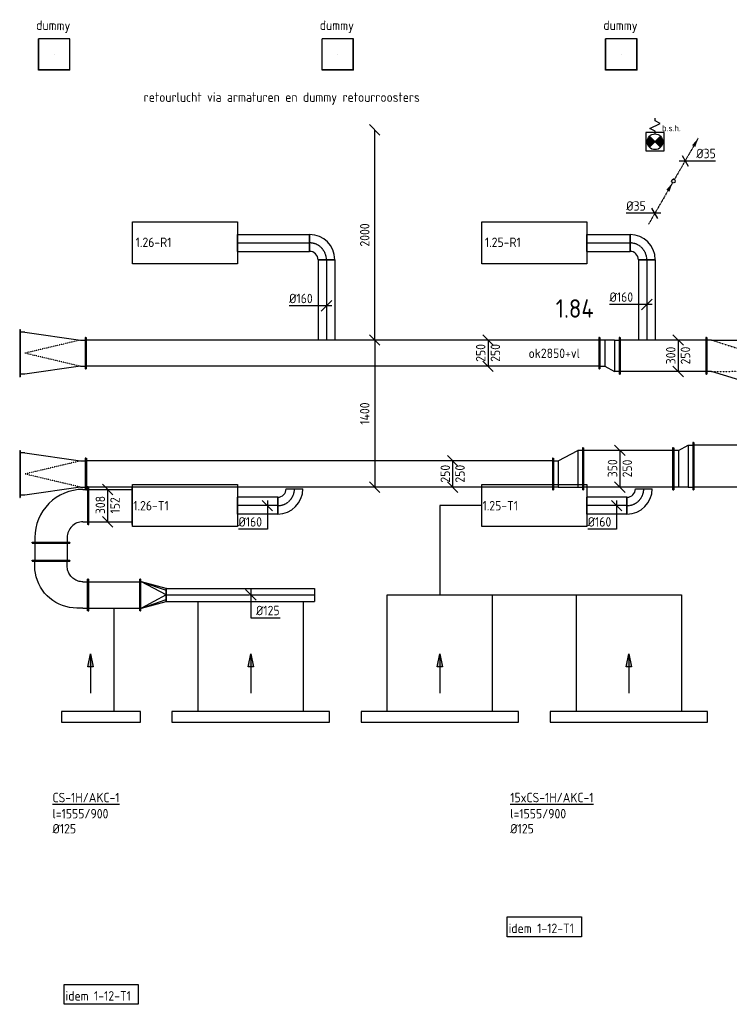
# Model space of a CAD drawing. Header units: millimetres. Extents: x -2733 to 48660, y -299 to 65852.
# Tile 7 of 44: x 12800 to 19556, y 10878 to 20249. Entities that reach past the tile are written whole.
import ezdxf

# ---------------------------------------------------------------- set-up
doc = ezdxf.new("R2010")
doc.units = ezdxf.units.MM
for name, pattern in [('2322109', [10, 5, -2, 1, -2]), ('2322109_a', [10, 5, -2, 1, -2]), ('CENTER2', [28.575, 19.05, -3.175, 3.175, -3.175]), ('SMALL_DASH', [1.5, 0.5, -1])]:
    doc.linetypes.add(name, pattern=pattern)
for name, color, linetype in [('bTuwkundig', 7, 'Continuous'), ('WL531---', 5, '2322109'), ('WL570---_APP', 2, 'Continuous'), ('WL570---_RETOUR_D', 4, 'Continuous'), ('WL570---_RETOUR_HL', 1, 'CENTER2'), ('WL570---_RETOUR_RST', 4, 'Continuous'), ('WL570---_RETOUR_RST_HL', 1, 'CENTER2'), ('WL570---_TOEVOER', 3, 'Continuous'), ('WL570---_TOEVOER_D', 3, 'Continuous'), ('WL570---_TOEVOER_HL', 1, 'CENTER2'), ('WM531---', 1, 'Continuous'), ('WM570---', 1, 'Continuous'), ('WM570---_RETOUR', 1, 'Continuous'), ('WM570---_TOEVOER', 1, 'Continuous'), ('WT570---_RETOUR_RST', 7, 'Continuous')]:
    doc.layers.add(name, color=color, linetype=linetype)
doc.styles.add('STABICAD-018', font='ISOCP.SHX', dxfattribs={"height": 90})
doc.styles.add('STABICAD-035', font='ISOCP.SHX', dxfattribs={"height": 175})
doc.dimstyles.new('STABICAD', dxfattribs={"dimscale": 50, "dimtxt": 90, "dimasz": 2, "dimexe": 0, "dimexo": 0, "dimgap": 1.5, "dimtad": 0, "dimdec": 0, "dimzin": 0, "dimdsep": 46, "dimtxsty": 'STABICAD-018', "dimblk1": 'OBLIQUE', "dimblk2": 'OBLIQUE', "dimsah": 1, "dimcen": -3, "dimadec": 1, "dimazin": 0, "dimtfac": 1, "dimtdec": 0, "dimtofl": 0, "dimtmove": 2, "dimatfit": 3, "dimfxl": 1, "dimtvp": 1.055556, "dimtolj": 1, "dimtzin": 0, "dimarcsym": 0})

# ---------------------------------------------------------------- blocks, each defined once
blk = doc.blocks.new('PI_SYM066')
at = {"color": 0, "linetype": 'Continuous'}
for p, q in [((0, 4), (0, 4.5)), ((1, 3.5), (0, 4)), ((-1, 2.5), (1, 3.5)), ((0, 2), (-1, 2.5)), ((0, 1.5), (0, 2)), ((1.75, 1.75), (-1.75, 1.75)), ((-1.75, 1.75), (-1.75, -1.75)), ((1.06, -1.06), (-1.06, 1.06)), ((-1.06, -1.06), (1.06, 1.06)), ((1.75, -1.75), (1.75, 1.75)), ((-1.75, -1.75), (1.75, -1.75))]:
    blk.add_line(p, q, dxfattribs=at)
at = {"color": 0, "linetype": 'Continuous', "const_width": 1.5}
for points in [[(-0.53, 0.53, 0.414214), (-0.53, -0.53, 1)], [(0.53, 0.53, -0.414214), (0.53, -0.53, -1)]]:
    blk.add_lwpolyline(points, format="xyb", dxfattribs=at)
at = {"color": 0, "linetype": 'Continuous'}
blk.add_circle((0, 0), 1.5, dxfattribs=at)
blk = doc.blocks.new('*U48')
at = {"linetype": '2322109'}
for points in [[(236.2, 409.2), (207.7, 324.7), (177.3, 342.2)], [(-8.8, -15.2), (-37.3, -99.7), (-67.7, -82.2)]]:
    blk.add_hatch(color=2, dxfattribs=at).paths.add_polyline_path(points, flags=0)
at = {"color": 2, "linetype": '2322109_a'}
for p, q in [((236.2, 409.2, 3000), (8.8, 15.2, 3000)), ((-8.8, -15.2, 3000), (-236.2, -409.2, 3000))]:
    blk.add_line(p, q, dxfattribs=at)
at = {"color": 0, "linetype": '2322109'}
blk.add_line((0, 0), (0, 0, 3000), dxfattribs=at)
at = {"color": 2, "linetype": '2322109'}
blk.add_circle((0, 0, 3000), 17.5, dxfattribs=at)
at = {"color": 0, "linetype": '2322109'}
blk.add_arc((0, 0, 3000), 17.5, 60, 240, dxfattribs=at)
at = {"layer": 'WL570---_TOEVOER_D', "color": 2}
for tag, p, style in [('SECTIONCODE', (19024.3, 18862.2, 1499.5), 'STABICAD-035'), ('POSITIONCODE', (19024.3, 18862.2, 1499.5), 'STABICAD-035'), ('CODE', (19024.3, 18812.2), 'STABICAD-018'), ('FLOORCODE', (19074.3, 18712.2), 'STABICAD-018')]:
    blk.add_attdef(tag, p, '', height=1.2, dxfattribs=dict(at, style=style))
blk = doc.blocks.new('*U49')
at = {"color": 0, "linetype": 'Continuous'}
for p, q in [((-57.7, 0), (55.7, 0)), ((-28.9, 50), (28.9, -50)), ((55.7, 0), (289.5, 0))]:
    blk.add_line(p, q, dxfattribs=at)
at = {"color": 0, "linetype": 'Continuous', "style": 'STABICAD-018'}
blk.add_text('%%c35', height=90, dxfattribs=at).set_placement((105.7, 25))
at = {"layer": 'WL570---_TOEVOER_D', "color": 2, "style": 'STABICAD-018'}
blk.add_attdef('CODE', (19135.7, 18905.1), '', height=1.2, dxfattribs=at)
blk = doc.blocks.new('*U50')
at = {"color": 0, "linetype": 'Continuous'}
for p, q in [((-39.1, 0), (-272.9, 0)), ((57.7, 0), (-39.1, 0)), ((28.9, -50), (-28.9, 50))]:
    blk.add_line(p, q, dxfattribs=at)
at = {"color": 0, "linetype": 'Continuous', "style": 'STABICAD-018'}
blk.add_text('%%c35', height=90, dxfattribs=at).set_placement((-272.9, 25))
at = {"layer": 'WL570---_TOEVOER_D', "color": 2, "style": 'STABICAD-018'}
blk.add_attdef('CODE', (18847.6, 18406.1), '', height=1.2, dxfattribs=at)
blk = doc.blocks.new('*U317')
at = {"color": 0, "linetype": 'Continuous'}
for p, q in [((0, 225, -2975), (5, 225, -2975)), ((0, -225, -2975), (0, 225, -2975)), ((5, -225, -2975), (5, 225, -2975)), ((5, 200, -2975), (2490.3, 200, -2975)), ((2495.3, 225, -2975), (2490.3, 225, -2975)), ((2490.3, -225, -2975), (2490.3, 225, -2975)), ((2495.3, -225, -2975), (2495.3, 225, -2975)), ((0, -225, -2975), (5, -225, -2975)), ((5, -200, -2975), (2490.3, -200, -2975)), ((2495.3, -225, -2975), (2490.3, -225, -2975))]:
    blk.add_line(p, q, dxfattribs=at)
at = {"layer": 'WL570---_TOEVOER_D', "color": 2, "style": 'STABICAD-018'}
blk.add_attdef('CODE', (21710.2, 16000, 2975), '', height=1.8, rotation=90, dxfattribs=at)
for tag in ['SECTIONCODE', 'POSITIONCODE']:
    blk.add_attdef(tag, (20618, 15850, 2975), '', height=1.8, dxfattribs=at)
blk = doc.blocks.new('*U316')
at = {"color": 0, "linetype": 'Continuous'}
for p, q in [((-50, 225, -2975), (-45, 225, -2975)), ((-50, -225, -2975), (-50, 225, -2975)), ((-45, -225, -2975), (-45, 225, -2975)), ((0, 200, -2975), (-45, 200, -2975)), ((0, 200, -2975), (93.3, 200, -2975)), ((0, -200, -2975), (0, 200, -2975)), ((93.3, 200, -2975), (138.3, 200, -2975)), ((93.3, -150, -2975), (93.3, 200, -2975)), ((143.3, 225, -2975), (138.3, 225, -2975)), ((138.3, -175, -2975), (138.3, 225, -2975)), ((143.3, -175, -2975), (143.3, 225, -2975)), ((93.3, -150, -2975), (0, -200, -2975)), ((93.3, -150, -2975), (138.3, -150, -2975)), ((143.3, -175, -2975), (138.3, -175, -2975)), ((-50, -225, -2975), (-45, -225, -2975)), ((0, -200, -2975), (-45, -200, -2975))]:
    blk.add_line(p, q, dxfattribs=at)
at = {"layer": 'WL570---_TOEVOER_D', "color": 2, "style": 'STABICAD-018'}
for tag, p in [('CODE', (19164.8, 16100, 2975)), ('SECTIONCODE', (19164.8, 16000, 2975)), ('POSITIONCODE', (19164.8, 16000, 2975))]:
    blk.add_attdef(tag, p, '', height=1.8, dxfattribs=at)
blk = doc.blocks.new('*U315')
at = {"color": 0, "linetype": 'Continuous'}
for p, q in [((0, 200, -2975), (5, 200, -2975)), ((0, -200, -2975), (0, 200, -2975)), ((5, -200, -2975), (5, 200, -2975)), ((857.6, 200, -2975), (852.6, 200, -2975)), ((852.6, -200, -2975), (852.6, 200, -2975)), ((857.6, -200, -2975), (857.6, 200, -2975)), ((5, 175, -2975), (852.6, 175, -2975)), ((5, -175, -2975), (852.6, -175, -2975)), ((0, -200, -2975), (5, -200, -2975)), ((857.6, -200, -2975), (852.6, -200, -2975))]:
    blk.add_line(p, q, dxfattribs=at)
at = {"layer": 'WL570---_TOEVOER_D', "color": 2, "style": 'STABICAD-018'}
for tag in ['CODE', 'SECTIONCODE', 'POSITIONCODE']:
    blk.add_attdef(tag, (19021.5, 15975, 2975), '', height=1.8, dxfattribs=at)
blk = doc.blocks.new('*U237')
at = {"color": 0, "linetype": 'Continuous'}
for p, q in [((0, 80, -3000), (381.9, 80, -3000)), ((0, -80, -3000), (0, 80, -3000)), ((381.9, 80, -3000), (381.9, -80, -3000)), ((0, -80, -3000), (381.9, -80, -3000))]:
    blk.add_line(p, q, dxfattribs=at)
at = {"layer": 'WL570---_TOEVOER_HL', "linetype": 'CENTER2'}
blk.add_line((0, 0, -3000), (381.9, 0, -3000), dxfattribs=at)
at = {"layer": 'WM570---_RETOUR', "color": 2, "style": 'STABICAD-018'}
for tag, p in [('SECTIONCODE', (18334.3, 15774.2, 3000)), ('POSITIONCODE', (18334.3, 15774.2, 3000)), ('CODE', (18581.9, 15624.2, 3000))]:
    blk.add_attdef(tag, p, '', height=1.8, dxfattribs=at)
blk = doc.blocks.new('*U236')
at = {"color": 0, "linetype": 'Continuous'}
for p, q in [((-80, 160, -3000), (80, 160, -3000)), ((-160, -80, -3000), (-160, 80, -3000))]:
    blk.add_line(p, q, dxfattribs=at)
for radius, end in [(80, 0), (240, 360)]:
    blk.add_arc((-160, 160, -3000), radius, 270, end, dxfattribs=at)
at = {"layer": 'WL570---_TOEVOER_HL', "linetype": 'CENTER2'}
blk.add_arc((-160, 160, -3000), 160, 270, 0, dxfattribs=at)
at = {"layer": 'WM570---_RETOUR', "color": 2, "style": 'STABICAD-018'}
for tag in ['CODE', 'SECTIONCODE', 'POSITIONCODE']:
    blk.add_attdef(tag, (18741.9, 15624.2, 3000), '', height=1.8, dxfattribs=at)
blk = doc.blocks.new('*U238')
at = {"color": 0, "linetype": 'Continuous'}
for p, q in [((50, -50, -3000), (-50, 50, -3000)), ((0, 50, -3000), (0, -224.9, -3000)), ((0, -224.9, -3000), (-275.1, -224.9, -3000))]:
    blk.add_line(p, q, dxfattribs=at)
at = {"color": 0, "linetype": 'Continuous', "style": 'STABICAD-018'}
blk.add_text('%%c160', height=90, dxfattribs=at).set_placement((-275.1, -199.9, -3000))
at = {"layer": 'WM570---_RETOUR', "color": 2, "style": 'STABICAD-018'}
blk.add_attdef('CODE', (18483.2, 15624.2, 3000), '', height=1.8, dxfattribs=at)
blk = doc.blocks.new('*U312')
at = {"color": 0, "linetype": 'Continuous'}
for p, q in [((-50, 225, -2975), (50, 125, -2975)), ((0, 175, -2975), (0, -175, -2975)), ((-50, -125, -2975), (50, -225, -2975))]:
    blk.add_line(p, q, dxfattribs=at)
at = {"color": 0, "linetype": 'Continuous', "style": 'STABICAD-018'}
for s, p in [('350', (-25, -81, -2975)), ('250', (115, -82.2, -2975))]:
    blk.add_text(s, height=90, rotation=90, dxfattribs=at).set_placement(p)
at = {"layer": 'WL570---_TOEVOER_D', "color": 2, "style": 'STABICAD-018'}
blk.add_attdef('CODE', (18514.3, 15975, 2975), '', height=1.8, dxfattribs=at)
blk = doc.blocks.new('*U314')
at = {"color": 0, "linetype": 'Continuous'}
for p, q in [((-50, 200, -2975), (-45, 200, -2975)), ((-50, -200, -2975), (-50, 200, -2975)), ((-45, -200, -2975), (-45, 200, -2975)), ((236.6, 200, -2975), (231.6, 200, -2975)), ((231.6, -100, -2975), (231.6, 200, -2975)), ((236.6, -100, -2975), (236.6, 200, -2975)), ((0, 175, -2975), (-45, 175, -2975)), ((186.6, 175, -2975), (0, 175, -2975)), ((0, -175, -2975), (0, 175, -2975)), ((186.6, 175, -2975), (231.6, 175, -2975)), ((186.6, -75, -2975), (186.6, 175, -2975)), ((186.6, -75, -2975), (0, -175, -2975)), ((231.6, -75, -2975), (186.6, -75, -2975)), ((-45, -175, -2975), (0, -175, -2975)), ((236.6, -100, -2975), (231.6, -100, -2975)), ((-50, -200, -2975), (-45, -200, -2975))]:
    blk.add_line(p, q, dxfattribs=at)
at = {"layer": 'WL570---_TOEVOER_D', "color": 2, "style": 'STABICAD-018'}
for tag, p in [('CODE', (18113.9, 16075, 2975)), ('SECTIONCODE', (18113.9, 15975, 2975)), ('POSITIONCODE', (18113.9, 15975, 2975))]:
    blk.add_attdef(tag, p, '', height=1.8, dxfattribs=at)
blk = doc.blocks.new('*U313')
at = {"color": 0, "linetype": 'Continuous'}
for p, q in [((0, 150, -2975), (5, 150, -2975)), ((0, -150, -2975), (0, 150, -2975)), ((5, -150, -2975), (5, 150, -2975)), ((5, 125, -2975), (4442.1, 125, -2975)), ((4447.1, 150, -2975), (4442.1, 150, -2975)), ((4442.1, -150, -2975), (4442.1, 150, -2975)), ((4447.1, -150, -2975), (4447.1, 150, -2975)), ((0, -150, -2975), (5, -150, -2975)), ((5, -125, -2975), (4442.1, -125, -2975)), ((4447.1, -150, -2975), (4442.1, -150, -2975))]:
    blk.add_line(p, q, dxfattribs=at)
at = {"layer": 'WL570---_TOEVOER_D', "color": 2, "style": 'STABICAD-018'}
for tag in ['CODE', 'SECTIONCODE', 'POSITIONCODE']:
    blk.add_attdef(tag, (17877.3, 15925, 2975), '', height=1.8, dxfattribs=at)
blk = doc.blocks.new('*U311')
at = {"color": 0, "linetype": 'Continuous'}
for p, q in [((-50, 175, -2975), (50, 75, -2975)), ((0, 125, -2975), (0, -125, -2975)), ((-50, -75, -2975), (50, -175, -2975))]:
    blk.add_line(p, q, dxfattribs=at)
at = {"color": 0, "linetype": 'Continuous', "style": 'STABICAD-018'}
for p in [(-25, -82.2, -2975), (115, -82.2, -2975)]:
    blk.add_text('250', height=90, rotation=90, dxfattribs=at).set_placement(p)
at = {"layer": 'WL570---_TOEVOER_D', "color": 2, "style": 'STABICAD-018'}
blk.add_attdef('CODE', (16922, 15925, 2975), '', height=1.8, dxfattribs=at)
blk = doc.blocks.new('*U306')
at = {"color": 0, "linetype": 'Continuous'}
for p, q in [((0, 175, -2975), (5, 175, -2975)), ((0, -175, -2975), (0, 175, -2975)), ((5, -175, -2975), (5, 175, -2975)), ((5, 150, -2975), (820.1, 150, -2975)), ((825.1, 175, -2975), (820.1, 175, -2975)), ((820.1, -175, -2975), (820.1, 175, -2975)), ((825.1, -175, -2975), (825.1, 175, -2975)), ((0, -175, -2975), (5, -175, -2975)), ((5, -150, -2975), (820.1, -150, -2975)), ((825.1, -175, -2975), (820.1, -175, -2975))]:
    blk.add_line(p, q, dxfattribs=at)
at = {"layer": 'WL570---_TOEVOER_D', "color": 2, "style": 'STABICAD-018'}
for tag, p in [('CODE', (19338.1, 17050, 2975)), ('SECTIONCODE', (18926.1, 16900, 2975)), ('POSITIONCODE', (18926.1, 16900, 2975))]:
    blk.add_attdef(tag, p, '', height=1.8, dxfattribs=at)
blk = doc.blocks.new('*U308')
at = {"color": 0, "linetype": 'Continuous'}
for p, q in [((0, 80, -3000), (764.2, 80, -3000)), ((0, -80, -3000), (0, 80, -3000)), ((764.2, 80, -3000), (764.2, -80, -3000)), ((0, -80, -3000), (764.2, -80, -3000))]:
    blk.add_line(p, q, dxfattribs=at)
at = {"layer": 'WL570---_RETOUR_HL', "linetype": 'CENTER2'}
blk.add_line((0, 0, -3000), (764.2, 0, -3000), dxfattribs=at)
at = {"layer": 'WL570---_TOEVOER_D', "color": 2, "style": 'STABICAD-018'}
for tag in ['SECTIONCODE', 'CODE', 'POSITIONCODE']:
    blk.add_attdef(tag, (18770.9, 17964.2, 3000), '', height=1.8, dxfattribs=at)
blk = doc.blocks.new('*U246')
at = {"color": 0, "linetype": 'Continuous'}
for p, q in [((0, 80, -3000), (410.9, 80, -3000)), ((0, -80, -3000), (0, 80, -3000)), ((410.9, 80, -3000), (410.9, -80, -3000)), ((0, -80, -3000), (410.9, -80, -3000))]:
    blk.add_line(p, q, dxfattribs=at)
at = {"layer": 'WL570---_RETOUR_HL', "linetype": 'CENTER2'}
blk.add_line((0, 0, -3000), (410.9, 0, -3000), dxfattribs=at)
at = {"layer": 'WM570---_RETOUR', "color": 2, "style": 'STABICAD-018'}
for tag in ['CODE', 'SECTIONCODE', 'POSITIONCODE']:
    blk.add_attdef(tag, (18200, 18124.2, 3000), '', height=1.8, dxfattribs=at)
blk = doc.blocks.new('*U247')
at = {"color": 0, "linetype": 'Continuous'}
for p, q in [((-160, -80, -3000), (-160, 80, -3000)), ((80, -160, -3000), (-80, -160, -3000))]:
    blk.add_line(p, q, dxfattribs=at)
for radius, start in [(240, 0), (80, 360)]:
    blk.add_arc((-160, -160, -3000), radius, start, 90, dxfattribs=at)
at = {"layer": 'WL570---_RETOUR_HL', "linetype": 'CENTER2'}
blk.add_arc((-160, -160, -3000), 160, 0, 90, dxfattribs=at)
at = {"layer": 'WM570---_RETOUR', "color": 2, "style": 'STABICAD-018'}
for tag in ['SECTIONCODE', 'CODE', 'POSITIONCODE']:
    blk.add_attdef(tag, (18770.9, 18124.2, 3000), '', height=1.8, dxfattribs=at)
blk = doc.blocks.new('*U327')
at = {"color": 0, "linetype": 'Continuous'}
for p, q in [((-80, 0, -3000), (-355.1, 0, -3000)), ((50, 0, -3000), (-80, 0, -3000)), ((-50, -50, -3000), (50, 50, -3000))]:
    blk.add_line(p, q, dxfattribs=at)
at = {"color": 0, "linetype": 'Continuous', "style": 'STABICAD-018'}
blk.add_text('%%c160', height=90, dxfattribs=at).set_placement((-355.1, 25, -3000))
at = {"layer": 'WL570---_TOEVOER_D', "color": 2, "style": 'STABICAD-018'}
blk.add_attdef('CODE', (18770.9, 17538.4, 3000), '', height=1.8, dxfattribs=at)
blk = doc.blocks.new('*U304')
at = {"color": 0, "linetype": 'Continuous'}
for p, q in [((-50, 175, -2975), (-45, 175, -2975)), ((-50, -175, -2975), (-50, 175, -2975)), ((-45, -175, -2975), (-45, 175, -2975)), ((-45, 150, -2975), (0, 150, -2975)), ((93.3, 100, -2975), (0, 150, -2975)), ((0, -150, -2975), (0, 150, -2975)), ((138.3, 100, -2975), (93.3, 100, -2975)), ((93.3, -150, -2975), (93.3, 100, -2975)), ((143.3, 125, -2975), (138.3, 125, -2975)), ((138.3, -175, -2975), (138.3, 125, -2975)), ((143.3, -175, -2975), (143.3, 125, -2975)), ((-50, -175, -2975), (-45, -175, -2975)), ((0, -150, -2975), (-45, -150, -2975)), ((0, -150, -2975), (93.3, -150, -2975)), ((93.3, -150, -2975), (138.3, -150, -2975)), ((143.3, -175, -2975), (138.3, -175, -2975))]:
    blk.add_line(p, q, dxfattribs=at)
at = {"layer": 'WL570---_TOEVOER_D', "color": 2, "style": 'STABICAD-018'}
for tag, p in [('CODE', (18463, 17150, 2975)), ('SECTIONCODE', (18463, 17050, 2975)), ('POSITIONCODE', (18463, 17050, 2975))]:
    blk.add_attdef(tag, p, '', height=1.8, dxfattribs=at)
blk = doc.blocks.new('*U907')
at = {"color": 0, "linetype": 'Continuous'}
for p, q in [((-50, 200, -2975), (50, 100, -2975)), ((0, 150, -2975), (0, -150, -2975)), ((-50, -100, -2975), (50, -200, -2975))]:
    blk.add_line(p, q, dxfattribs=at)
at = {"color": 0, "linetype": 'Continuous', "style": 'STABICAD-018'}
for s, p in [('300', (-25, -81, -2975)), ('250', (115, -82.2, -2975))]:
    blk.add_text(s, height=90, rotation=90, dxfattribs=at).set_placement(p)
at = {"layer": 'WL570---_TOEVOER_D', "color": 2, "style": 'STABICAD-018'}
blk.add_attdef('CODE', (19068.8, 17050, 2975), '', height=1.8, dxfattribs=at)
blk = doc.blocks.new('*U309')
at = {"color": 0, "linetype": 'Continuous'}
for p, q in [((0, 315, -3025), (5, 315, -3025)), ((0, -315, -3025), (0, 315, -3025)), ((5, -315, -3025), (5, 315, -3025)), ((50, 290, -3025), (5, 290, -3025)), ((50, 290, -3025), (957, 10, -3025)), ((957, 10, -3025), (1002, 10, -3025)), ((1007, 35, -3025), (1002, 35, -3025)), ((1002, -315, -3025), (1002, 35, -3025)), ((1007, -315, -3025), (1007, 35, -3025)), ((0, -315, -3025), (5, -315, -3025)), ((50, -290, -3025), (5, -290, -3025)), ((957, -290, -3025), (50, -290, -3025)), ((957, -290, -3025), (1002, -290, -3025)), ((1007, -315, -3025), (1002, -315, -3025))]:
    blk.add_line(p, q, dxfattribs=at)
at = {"color": 2, "linetype": 'SMALL_DASH'}
for p in [(957, 10, -175), (957, -290, -175)]:
    blk.add_line(p, (50, 0, -75), dxfattribs=at)
at = {"layer": 'WL570---_TOEVOER_D', "color": 2, "style": 'STABICAD-018'}
for tag in ['CODE', 'SECTIONCODE', 'POSITIONCODE']:
    blk.add_attdef(tag, (20345.1, 16910, 3025), '', height=1.8, dxfattribs=at)
blk = doc.blocks.new('_Oblique')
at = {"color": 0, "linetype": 'ByBlock', "lineweight": -2}
blk.add_line((-0.5, -0.5), (0.5, 0.5), dxfattribs=at)
blk = doc.blocks.new('*D256')
at = {"layer": 'Defpoints', "color": 0, "transparency": 16777216}
for p in [(16180.6, 19200), (16180.6, 19200), (16180.6, 17200)]:
    blk.add_point(p, dxfattribs=at)
at = {"layer": 'WM570---', "color": 0, "lineweight": -2, "transparency": 16777216}
blk.add_line((16180.6, 17200), (16180.6, 19200), dxfattribs=at)
at = {"layer": 'WM570---', "color": 0, "lineweight": -2, "transparency": 16777216, "xscale": 100, "yscale": 100, "zscale": 100}
for p, rotation in [((16180.6, 19200), 90), ((16180.6, 17200), 270)]:
    blk.add_blockref('_Oblique', p, dxfattribs=dict(at, rotation=rotation))
at = {"layer": 'WM570---', "color": 0, "transparency": 16777216, "insert": (16085.6, 18200), "char_height": 90, "attachment_point": 5, "rotation": 90, "style": 'STABICAD-018'}
blk.add_mtext('\\A1;2000', dxfattribs=at)
blk = doc.blocks.new('*D257')
at = {"layer": 'Defpoints', "color": 0, "transparency": 16777216}
for p in [(16180.6, 17200), (16180.6, 15800), (16180.6, 15800)]:
    blk.add_point(p, dxfattribs=at)
at = {"layer": 'WM570---', "color": 0, "lineweight": -2, "transparency": 16777216}
blk.add_line((16180.6, 17200), (16180.6, 15800), dxfattribs=at)
at = {"layer": 'WM570---', "color": 0, "lineweight": -2, "transparency": 16777216, "xscale": 100, "yscale": 100, "zscale": 100}
for p, rotation in [((16180.6, 17200), 90), ((16180.6, 15800), 270)]:
    blk.add_blockref('_Oblique', p, dxfattribs=dict(at, rotation=rotation))
at = {"layer": 'WM570---', "color": 0, "transparency": 16777216, "insert": (16085.6, 16500), "char_height": 90, "attachment_point": 5, "rotation": 90, "style": 'STABICAD-018'}
blk.add_mtext('\\A1;1400', dxfattribs=at)
blk = doc.blocks.new('*U307')
at = {"color": 0, "linetype": 'Continuous'}
for p, q in [((0, 80, -3000), (685.7, 80, -3000)), ((0, -80, -3000), (0, 80, -3000)), ((685.7, 80, -3000), (685.7, -80, -3000)), ((0, -80, -3000), (685.7, -80, -3000))]:
    blk.add_line(p, q, dxfattribs=at)
at = {"layer": 'WL570---_RETOUR_HL', "linetype": 'CENTER2'}
blk.add_line((0, 0, -3000), (685.7, 0, -3000), dxfattribs=at)
at = {"layer": 'WL570---_TOEVOER_D', "color": 2, "style": 'STABICAD-018'}
for tag in ['CODE', 'SECTIONCODE', 'POSITIONCODE']:
    blk.add_attdef(tag, (14875, 18124.2, 3000), '', height=1.8, dxfattribs=at)
blk = doc.blocks.new('*U305')
at = {"color": 0, "linetype": 'Continuous'}
for p, q in [((-160, -80, -3000), (-160, 80, -3000)), ((80, -160, -3000), (-80, -160, -3000))]:
    blk.add_line(p, q, dxfattribs=at)
for radius, start in [(240, 0), (80, 360)]:
    blk.add_arc((-160, -160, -3000), radius, start, 90, dxfattribs=at)
at = {"layer": 'WL570---_RETOUR_HL', "linetype": 'CENTER2'}
blk.add_arc((-160, -160, -3000), 160, 0, 90, dxfattribs=at)
at = {"layer": 'WL570---_TOEVOER_D', "color": 2, "style": 'STABICAD-018'}
for tag in ['CODE', 'SECTIONCODE', 'POSITIONCODE']:
    blk.add_attdef(tag, (15720.6, 18124.2, 3000), '', height=1.8, dxfattribs=at)
blk = doc.blocks.new('*U303')
at = {"color": 0, "linetype": 'Continuous'}
for p, q in [((0, 80, -3000), (764.2, 80, -3000)), ((0, -80, -3000), (0, 80, -3000)), ((764.2, 80, -3000), (764.2, -80, -3000)), ((0, -80, -3000), (764.2, -80, -3000))]:
    blk.add_line(p, q, dxfattribs=at)
at = {"layer": 'WL570---_RETOUR_HL', "linetype": 'CENTER2'}
blk.add_line((0, 0, -3000), (764.2, 0, -3000), dxfattribs=at)
at = {"layer": 'WL570---_TOEVOER_D', "color": 2, "style": 'STABICAD-018'}
for tag, p in [('CODE', (15720.6, 17964.2, 3000)), ('SECTIONCODE', (15870.6, 17582.6, 3000)), ('POSITIONCODE', (15870.6, 17582.6, 3000))]:
    blk.add_attdef(tag, p, '', height=1.8, dxfattribs=at)
blk = doc.blocks.new('*U905')
at = {"color": 0, "linetype": 'Continuous'}
for p, q in [((-80, 0, -3000), (-355.1, 0, -3000)), ((50, 0, -3000), (-80, 0, -3000)), ((-50, -50, -3000), (50, 50, -3000))]:
    blk.add_line(p, q, dxfattribs=at)
at = {"color": 0, "linetype": 'Continuous', "style": 'STABICAD-018'}
blk.add_text('%%c160', height=90, dxfattribs=at).set_placement((-355.1, 25, -3000))
at = {"layer": 'WL570---_TOEVOER_D', "color": 2, "style": 'STABICAD-018'}
blk.add_attdef('CODE', (15720.6, 17525.4, 3000), '', height=1.8, dxfattribs=at)
blk = doc.blocks.new('*U336')
at = {"color": 0, "linetype": 'Continuous'}
for p, q in [((50, 125, -2975), (579.7, 200, -2975)), ((579.7, 200, -2975), (624.7, 200, -2975)), ((629.7, 225, -2975), (624.7, 225, -2975)), ((624.7, -225, -2975), (624.7, 225, -2975)), ((629.7, -225, -2975), (629.7, 225, -2975)), ((0, 150, -2975), (5, 150, -2975)), ((0, -150, -2975), (0, 150, -2975)), ((5, -150, -2975), (5, 150, -2975)), ((50, 125, -2975), (5, 125, -2975)), ((0, -150, -2975), (5, -150, -2975)), ((50, -125, -2975), (5, -125, -2975)), ((579.7, -200, -2975), (50, -125, -2975)), ((579.7, -200, -2975), (624.7, -200, -2975)), ((629.7, -225, -2975), (624.7, -225, -2975))]:
    blk.add_line(p, q, dxfattribs=at)
at = {"color": 2, "linetype": 'SMALL_DASH'}
for p in [(50, 125, -125), (50, -125, -125)]:
    blk.add_line(p, (579.7, 0, -25), dxfattribs=at)
at = {"layer": 'WL570---_TOEVOER_D', "color": 2, "style": 'STABICAD-018'}
for tag in ['CODE', 'SECTIONCODE', 'POSITIONCODE']:
    blk.add_attdef(tag, (13430.2, 15925, 2975), '', height=1.8, dxfattribs=at)
blk = doc.blocks.new('*U324')
at = {"color": 0, "linetype": 'Continuous'}
for p, q in [((-179, 354, -3000), (-179, 349, -3000)), ((179, 354, -3000), (-179, 354, -3000)), ((179, 349, -3000), (-179, 349, -3000)), ((-154, 304, -3000), (-154, 349, -3000)), ((154, 304, -3000), (154, 349, -3000)), ((179, 354, -3000), (179, 349, -3000)), ((-354, 179, -3000), (-349, 179, -3000)), ((-354, -179, -3000), (-354, 179, -3000)), ((-349, -179, -3000), (-349, 179, -3000)), ((-304, 154, -3000), (-349, 154, -3000)), ((-354, -179, -3000), (-349, -179, -3000)), ((-304, -154, -3000), (-349, -154, -3000))]:
    blk.add_line(p, q, dxfattribs=at)
for radius in [150, 458]:
    blk.add_arc((-304, 304, -3000), radius, 270, 0, dxfattribs=at)
at = {"layer": 'WM570---', "color": 2, "style": 'STABICAD-018'}
for tag in ['CODE', 'SECTIONCODE', 'POSITIONCODE']:
    blk.add_attdef(tag, (13098.6, 15624.2, 3000), '', height=1.8, dxfattribs=at)
blk = doc.blocks.new('*U323')
at = {"color": 0, "linetype": 'Continuous'}
for p, q in [((0, 179, -3000), (5, 179, -3000)), ((0, -179, -3000), (0, 179, -3000)), ((5, -179, -3000), (5, 179, -3000)), ((5, 154, -3000), (417.4, 154, -3000)), ((422.4, 179, -3000), (417.4, 179, -3000)), ((417.4, -179, -3000), (417.4, 179, -3000)), ((422.4, -179, -3000), (422.4, 179, -3000)), ((0, -179, -3000), (5, -179, -3000)), ((5, -154, -3000), (417.4, -154, -3000)), ((422.4, -179, -3000), (417.4, -179, -3000))]:
    blk.add_line(p, q, dxfattribs=at)
at = {"layer": 'WM570---', "color": 2, "style": 'STABICAD-018'}
for tag in ['CODE', 'SECTIONCODE', 'POSITIONCODE']:
    blk.add_attdef(tag, (13452.6, 15624.2, 3000), '', height=1.8, dxfattribs=at)
blk = doc.blocks.new('*U322')
at = {"color": 0, "linetype": 'Continuous'}
for p, q in [((0, 179, -3000), (5, 179, -3000)), ((0, -179, -3000), (0, 179, -3000)), ((5, -179, -3000), (5, 179, -3000)), ((5, 154, -3000), (166, 154, -3000)), ((171, 179, -3000), (166, 179, -3000)), ((166, -179, -3000), (166, 179, -3000)), ((171, -179, -3000), (171, 179, -3000)), ((0, -179, -3000), (5, -179, -3000)), ((5, -154, -3000), (166, -154, -3000)), ((171, -179, -3000), (166, -179, -3000))]:
    blk.add_line(p, q, dxfattribs=at)
at = {"layer": 'WM570---', "color": 2, "style": 'STABICAD-018'}
for tag in ['CODE', 'SECTIONCODE', 'POSITIONCODE']:
    blk.add_attdef(tag, (13098.6, 15270.2, 3000), '', height=1.8, dxfattribs=at)
blk = doc.blocks.new('*U321')
at = {"color": 0, "linetype": 'Continuous'}
for p, q in [((0, 150, -3000), (5, 150, -3000)), ((0, -150, -3000), (0, 150, -3000)), ((5, -150, -3000), (5, 150, -3000)), ((5, 125, -3000), (491.7, 125, -3000)), ((496.7, 150, -3000), (491.7, 150, -3000)), ((491.7, -150, -3000), (491.7, 150, -3000)), ((496.7, -150, -3000), (496.7, 150, -3000)), ((0, -150, -3000), (5, -150, -3000)), ((5, -125, -3000), (491.7, -125, -3000)), ((496.7, -150, -3000), (491.7, -150, -3000))]:
    blk.add_line(p, q, dxfattribs=at)
at = {"layer": 'WM570---', "color": 2, "style": 'STABICAD-018'}
for tag in ['SECTIONCODE', 'CODE', 'POSITIONCODE']:
    blk.add_attdef(tag, (13452.6, 14774.2, 3000), '', height=1.8, rotation=1.73598, dxfattribs=at)
blk = doc.blocks.new('*U320')
at = {"color": 0, "linetype": 'Continuous'}
for p, q in [((-150, 354, -3000), (-150, 349, -3000)), ((150, 354, -3000), (-150, 354, -3000)), ((150, 349, -3000), (-150, 349, -3000)), ((-125.5, 292.2, -3000), (-126.8, 280.5, -3000)), ((-125, 304, -3000), (-125.5, 292.2, -3000)), ((-125, 304, -3000), (-125, 349, -3000)), ((125, 304, -3000), (125, 349, -3000)), ((125, 304, -3000), (125, 275, -3000)), ((150, 354, -3000), (150, 349, -3000)), ((-177.6, 189.9, -3000), (-186.8, 182.6, -3000)), ((-168.9, 197.9, -3000), (-177.6, 189.9, -3000)), ((-160.9, 206.6, -3000), (-168.9, 197.9, -3000)), ((-153.6, 215.8, -3000), (-160.9, 206.6, -3000)), ((-147.1, 225.6, -3000), (-153.6, 215.8, -3000)), ((-141.3, 235.9, -3000), (-147.1, 225.6, -3000)), ((-136.4, 246.6, -3000), (-141.3, 235.9, -3000)), ((-132.3, 257.6, -3000), (-136.4, 246.6, -3000)), ((-129.1, 269, -3000), (-132.3, 257.6, -3000)), ((-126.8, 280.5, -3000), (-129.1, 269, -3000)), ((123.5, 211.1, -3000), (118.9, 176.5, -3000)), ((125, 246, -3000), (123.5, 211.1, -3000)), ((125, 275, -3000), (125, 246, -3000)), ((-325, 179, -3000), (-320, 179, -3000)), ((-325, -179, -3000), (-325, 179, -3000)), ((-320, -179, -3000), (-320, 179, -3000)), ((-275, 154, -3000), (-320, 154, -3000)), ((-263.2, 154.5, -3000), (-275, 154, -3000)), ((-251.5, 155.8, -3000), (-263.2, 154.5, -3000)), ((-240, 158.1, -3000), (-251.5, 155.8, -3000)), ((-228.6, 161.3, -3000), (-240, 158.1, -3000)), ((-217.6, 165.4, -3000), (-228.6, 161.3, -3000)), ((-206.9, 170.3, -3000), (-217.6, 165.4, -3000)), ((-196.6, 176.1, -3000), (-206.9, 170.3, -3000)), ((-186.8, 182.6, -3000), (-196.6, 176.1, -3000)), ((100.9, 109.2, -3000), (87.5, 77, -3000)), ((111.4, 142.5, -3000), (100.9, 109.2, -3000)), ((118.9, 176.5, -3000), (111.4, 142.5, -3000)), ((52.7, 16.6, -3000), (31.4, -11.1, -3000)), ((71.4, 46, -3000), (52.7, 16.6, -3000)), ((87.5, 77, -3000), (71.4, 46, -3000)), ((-45.6, -81.7, -3000), (-75, -100.4, -3000)), ((-17.9, -60.4, -3000), (-45.6, -81.7, -3000)), ((7.8, -36.8, -3000), (-17.9, -60.4, -3000)), ((31.4, -11.1, -3000), (7.8, -36.8, -3000)), ((-325, -179, -3000), (-320, -179, -3000)), ((-275, -154, -3000), (-320, -154, -3000)), ((-240.1, -152.5, -3000), (-275, -154, -3000)), ((-205.5, -147.9, -3000), (-240.1, -152.5, -3000)), ((-171.5, -140.4, -3000), (-205.5, -147.9, -3000)), ((-138.2, -129.9, -3000), (-171.5, -140.4, -3000)), ((-106, -116.5, -3000), (-138.2, -129.9, -3000)), ((-75, -100.4, -3000), (-106, -116.5, -3000))]:
    blk.add_line(p, q, dxfattribs=at)
at = {"layer": 'WM570---', "color": 2, "style": 'STABICAD-018'}
for tag in ['CODE', 'SECTIONCODE', 'POSITIONCODE']:
    blk.add_attdef(tag, (13098.6, 14774.2, 3000), '', height=1.8, dxfattribs=at)
blk = doc.blocks.new('*U326')
at = {"color": 0, "linetype": 'Continuous'}
for p, q in [((50, 104, -3000), (-50, 204, -3000)), ((0, -154, -3000), (0, 154, -3000)), ((50, -204, -3000), (-50, -104, -3000))]:
    blk.add_line(p, q, dxfattribs=at)
at = {"color": 0, "linetype": 'Continuous', "style": 'STABICAD-018'}
for s, p in [('308', (-25, -81, -3000)), ('152', (115, -74.7, -3000))]:
    blk.add_text(s, height=90, rotation=90, dxfattribs=at).set_placement(p)
at = {"layer": 'WM570---', "color": 2, "style": 'STABICAD-018'}
blk.add_attdef('CODE', (13638.3, 15624.2, 3000), '', height=1.8, dxfattribs=at)
blk = doc.blocks.new('*U319')
at = {"color": 0, "linetype": 'Continuous'}
for p, q in [((-5, 150, -3000), (0, 150, -3000)), ((-5, -150, -3000), (-5, 150, -3000)), ((0, -150, -3000), (0, 150, -3000)), ((5, 125, -3000), (0, 125, -3000)), ((240, 0, -3000), (5, 125, -3000)), ((5, 125, -3000), (240, 44.2, -3000)), ((240, 62.5, -3000), (5, 125, -3000)), ((240, 0, -3000), (5, -125, -3000)), ((245, 62.5, -3000), (240, 62.5, -3000)), ((240, -62.5, -3000), (240, 62.5, -3000)), ((245, -62.5, -3000), (245, 62.5, -3000)), ((5, -125, -3000), (240, -44.2, -3000)), ((5, -125, -3000), (240, -62.5, -3000)), ((245, -62.5, -3000), (240, -62.5, -3000)), ((-5, -150, -3000), (0, -150, -3000)), ((5, -125, -3000), (0, -125, -3000))]:
    blk.add_line(p, q, dxfattribs=at)
at = {"layer": 'WM570---', "color": 2, "style": 'STABICAD-018'}
for tag, p in [('CODE', (13954.3, 14874.2, 3000)), ('SECTIONCODE', (13954.3, 14774.2, 3000)), ('POSITIONCODE', (13954.3, 14774.2, 3000))]:
    blk.add_attdef(tag, p, '', height=1.8, dxfattribs=at)
blk = doc.blocks.new('*U318')
at = {"color": 0, "linetype": 'Continuous'}
for p, q in [((0, 62.5, -3000), (1409.2, 62.5, -3000)), ((0, -62.5, -3000), (0, 62.5, -3000)), ((1409.2, 62.5, -3000), (1409.2, -62.5, -3000)), ((0, -62.5, -3000), (1409.2, -62.5, -3000))]:
    blk.add_line(p, q, dxfattribs=at)
at = {"layer": 'WL570---_TOEVOER_HL', "linetype": 'CENTER2'}
blk.add_line((0, 0, -3000), (1409.2, 0, -3000), dxfattribs=at)
at = {"layer": 'WM570---', "color": 2, "style": 'STABICAD-018'}
for tag in ['CODE', 'SECTIONCODE', 'POSITIONCODE']:
    blk.add_attdef(tag, (14199.3, 14774.2, 3000), '', height=1.8, dxfattribs=at)
blk = doc.blocks.new('*U325')
at = {"color": 0, "linetype": 'Continuous'}
for p, q in [((50, -50, -3000), (-50, 50, -3000)), ((0, 50, -3000), (0, -218.6, -3000)), ((0, -218.6, -3000), (278.7, -218.6, -3000))]:
    blk.add_line(p, q, dxfattribs=at)
at = {"color": 0, "linetype": 'Continuous', "style": 'STABICAD-018'}
blk.add_text('%%c125', height=90, dxfattribs=at).set_placement((50, -193.6, -3000))
at = {"layer": 'WM570---', "color": 2, "style": 'STABICAD-018'}
blk.add_attdef('CODE', (15000.3, 14774.2, 3000), '', height=1.8, dxfattribs=at)
blk = doc.blocks.new('*U330')
at = {"color": 0, "linetype": 'Continuous'}
for p, q in [((0, 150, -2975), (5, 150, -2975)), ((0, -150, -2975), (0, 150, -2975)), ((5, -150, -2975), (5, 150, -2975)), ((5, 125, -2975), (4886.4, 125, -2975)), ((4891.4, 150, -2975), (4886.4, 150, -2975)), ((4886.4, -150, -2975), (4886.4, 150, -2975)), ((4891.4, -150, -2975), (4891.4, 150, -2975)), ((0, -150, -2975), (5, -150, -2975)), ((5, -125, -2975), (4886.4, -125, -2975)), ((4891.4, -150, -2975), (4886.4, -150, -2975))]:
    blk.add_line(p, q, dxfattribs=at)
at = {"layer": 'WL570---_TOEVOER_D', "color": 2, "style": 'STABICAD-018'}
for tag, p in [('CODE', (18319.7, 17075, 2975)), ('SECTIONCODE', (17060.2, 16925, 2975)), ('POSITIONCODE', (17060.2, 16925, 2975))]:
    blk.add_attdef(tag, p, '', height=1.8, dxfattribs=at)
blk = doc.blocks.new('*U331')
at = {"color": 0, "linetype": 'Continuous'}
for p, q in [((50, 125, -2975), (577.8, 200, -2975)), ((577.8, 200, -2975), (622.8, 200, -2975)), ((627.8, 225, -2975), (622.8, 225, -2975)), ((622.8, -225, -2975), (622.8, 225, -2975)), ((627.8, -225, -2975), (627.8, 225, -2975)), ((0, 150, -2975), (5, 150, -2975)), ((0, -150, -2975), (0, 150, -2975)), ((5, -150, -2975), (5, 150, -2975)), ((50, 125, -2975), (5, 125, -2975)), ((0, -150, -2975), (5, -150, -2975)), ((50, -125, -2975), (5, -125, -2975)), ((577.8, -200, -2975), (50, -125, -2975)), ((577.8, -200, -2975), (622.8, -200, -2975)), ((627.8, -225, -2975), (622.8, -225, -2975))]:
    blk.add_line(p, q, dxfattribs=at)
at = {"color": 2, "linetype": 'SMALL_DASH'}
for p in [(50, 125, -125), (50, -125, -125)]:
    blk.add_line(p, (577.8, 0, -25), dxfattribs=at)
at = {"layer": 'WL570---_TOEVOER_D', "color": 2, "style": 'STABICAD-018'}
for tag in ['CODE', 'SECTIONCODE', 'POSITIONCODE']:
    blk.add_attdef(tag, (13428.3, 17075, 2975), '', height=1.8, dxfattribs=at)
blk = doc.blocks.new('*U904')
at = {"color": 0, "linetype": 'Continuous'}
for p, q in [((-50, 175, -2975), (50, 75, -2975)), ((0, 125, -2975), (0, -125, -2975)), ((-50, -75, -2975), (50, -175, -2975))]:
    blk.add_line(p, q, dxfattribs=at)
at = {"color": 0, "linetype": 'Continuous', "style": 'STABICAD-018'}
for p in [(-25, -82.2, -2975), (115, -82.2, -2975)]:
    blk.add_text('250', height=90, rotation=90, dxfattribs=at).set_placement(p)
at = {"layer": 'WL570---_TOEVOER_D', "color": 2, "style": 'STABICAD-018'}
blk.add_attdef('CODE', (17259.1, 17075, 2975), '', height=1.8, dxfattribs=at)
blk = doc.blocks.new('DM_SYM002')
at = {"color": 0, "linetype": 'Continuous'}
for p, q in [((0, 0), (-7.5, 0)), ((-2.5, -0.5), (-2.5, 0.5)), ((-2.5, 0.5), (0, 0)), ((0, 0), (-2.5, -0.5))]:
    blk.add_line(p, q, dxfattribs=at)
blk.add_solid([(-2.5, 0.5), (-2.5, -0.5), (0, 0)], dxfattribs=at)
blk = doc.blocks.new('*U964')
at = {"color": 0, "linetype": 'Continuous'}
for p, q in [((150, 150, -2850), (-150, 150, -2850)), ((-150, -150, -2850), (-150, 150, -2850)), ((147.5, 147.5, -2850), (-147.5, 147.5, -2850)), ((-147.5, -147.5, -2850), (-147.5, 147.5, -2850)), ((147.5, -147.5, -2850), (147.5, 147.5, -2850)), ((150, -150, -2850), (150, 150, -2850)), ((150, -150, -2850), (-150, -150, -2850)), ((147.5, -147.5, -2850), (-147.5, -147.5, -2850))]:
    blk.add_line(p, q, dxfattribs=at)
at = {"layer": 'WL570---_RETOUR_RST_HL', "linetype": 'CENTER2'}
blk.add_circle((0, 0, -2850), 0.0125, dxfattribs=at)
at = {"layer": 'WL570---_RETOUR_D', "color": 1, "style": 'STABICAD-018'}
blk.add_attdef('PRODUCTCODE', (6467.2, 62638.8, 2850), '', height=1.8, rotation=355, dxfattribs=at)
at = {"layer": 'WL570---_RETOUR_D', "color": 2, "style": 'STABICAD-018'}
for tag, p in [('CODE', (6443.6, 62319.7, 2850)), ('SECTIONCODE', (6436.2, 62219.9, 2850)), ('MATERIALCODE', (6436.2, 62219.9, 2850)), ('POSITIONCODE', (6436.2, 62219.9, 2850)), ('FLOW', (6415.7, 61883.5, 2850)), ('FLOWPREFIX', (6261.6, 61811.7, 2850)), ('FLOWSUFFIX', (6450.1, 61797.8, 2850))]:
    blk.add_attdef(tag, p, '', height=1.8, rotation=355, dxfattribs=at)

msp = doc.modelspace()

# ---------------------------------------------------------------- linework, layer by layer
at = {"layer": 'WL570---_APP'}
for points in [[(13875, 18324.2), (14875, 18324.2), (14875, 17924.2), (13875, 17924.2)], [(17200, 18324.2), (18200, 18324.2), (18200, 17924.2), (17200, 17924.2)], [(13875, 15824.2), (14875, 15824.2), (14875, 15424.2), (13875, 15424.2)], [(17200, 15824.2), (18200, 15824.2), (18200, 15424.2), (17200, 15424.2)]]:
    msp.add_lwpolyline(points, close=True, dxfattribs=at)
at = {"layer": 'WL570---_TOEVOER_D'}
for points in [[(17200, 15624.2), (16800, 15624.2), (16800, 14774.2)], [(16300, 13664), (16300, 14774.2), (19100, 14774.2), (19100, 13664)], [(17300, 14774.2), (17300, 13664)], [(18100, 13664), (18100, 14774.2)], [(13700, 13664), (13700, 14649.2)], [(14500, 13664), (14500, 14711.7)], [(15500, 14711.7), (15500, 13664)]]:
    msp.add_lwpolyline(points, dxfattribs=at)
for points in [[(13950, 13664), (13200, 13664), (13200, 13564), (13950, 13564)], [(15750, 13664), (14250, 13664), (14250, 13564), (15750, 13564)], [(17550, 13664), (16050, 13664), (16050, 13564), (17550, 13564)], [(19350, 13664), (17850, 13664), (17850, 13564), (19350, 13564)]]:
    msp.add_lwpolyline(points, close=True, dxfattribs=at)
at = {"layer": 'WM570---_TOEVOER'}
for points in [[(17442, 11709), (18147.6, 11709), (18147.6, 11520.7), (17442, 11520.7)], [(13223.8, 11066.2), (13929.3, 11066.2), (13929.3, 10877.9), (13223.8, 10877.9)]]:
    msp.add_lwpolyline(points, close=True, dxfattribs=at)

# ---------------------------------------------------------------- block references
at = {"layer": 'WL531---', "color": 2, "linetype": '2322109'}
ref = msp.add_blockref('PI_SYM066', (18849.1, 19087.1), dxfattribs=dict(at, xscale=50, yscale=50, zscale=50))
ref.add_attrib('CODE', 'b.s.h.', (18916.9, 19187.1), dxfattribs={"layer": '0', "color": 2, "linetype": '2322109', "height": 60, "style": 'STABICAD-018'})
at = {"layer": 'WL531---', "linetype": '2322109'}
msp.add_blockref('*U48', (19024.3, 18712.2), dxfattribs=at)
at = {"layer": 'WL570---_RETOUR_D', "linetype": 'Continuous'}
for name, p in [('*U307', (14875, 18124.2, 3000)), ('*U305', (15720.6, 18124.2, 3000)), ('*U246', (18200, 18124.2, 3000)), ('*U247', (18770.9, 18124.2, 3000))]:
    msp.add_blockref(name, p, dxfattribs=at)
for name, p, rotation in [('*U303', (15720.6, 17964.2, 3000), 270), ('*U308', (18770.9, 17964.2, 3000), 270), ('*U331', (13428.3, 17075, 2975), 180), ('*U330', (18319.7, 17075, 2975), 180), ('*U304', (18463, 17050, 2975), 180), ('*U306', (19338.1, 17050, 2975), 180), ('*U309', (20345.1, 16910, 3025), 180)]:
    msp.add_blockref(name, p, dxfattribs=dict(at, rotation=rotation))
at = {"layer": 'WL570---_RETOUR_RST', "linetype": 'Continuous'}
ref = msp.add_blockref('*U964', (13128.9, 19917.8, 2850), dxfattribs=at)
ref.add_attrib('PRODUCTCODE', 'dummy', (12956.7, 20151.8, 2850), dxfattribs={"layer": '0', "color": 1, "linetype": 'Continuous', "height": 90, "rotation": 359.22973, "style": 'STABICAD-018'})
ref = msp.add_blockref('*U964', (15828.9, 19917.8, 2850), dxfattribs=at)
ref.add_attrib('PRODUCTCODE', 'dummy', (15656.7, 20151.8, 2850), dxfattribs={"layer": '0', "color": 1, "linetype": 'Continuous', "height": 90, "rotation": 359.22973, "style": 'STABICAD-018'})
ref = msp.add_blockref('*U964', (18528.9, 19917.8, 2850), dxfattribs=at)
ref.add_attrib('PRODUCTCODE', 'dummy', (18356.7, 20151.8, 2850), dxfattribs={"layer": '0', "color": 1, "linetype": 'Continuous', "height": 90, "rotation": 359.22973, "style": 'STABICAD-018'})
at = {"layer": 'WL570---_TOEVOER', "linetype": 'Continuous', "xscale": 49.99999999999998, "yscale": 49.99999999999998, "zscale": 49.99999999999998, "rotation": 89.99999999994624}
for p in [(13475, 14214), (15000, 14214), (16800, 14214), (18600, 14214)]:
    msp.add_blockref('DM_SYM002', p, dxfattribs=at)
at = {"layer": 'WL570---_TOEVOER_D', "linetype": 'Continuous'}
for name, p, rotation in [('*U316', (19164.8, 16000, 2975), 180), ('*U317', (21710.2, 16000, 2975), 180), ('*U336', (13430.2, 15925, 2975), 180), ('*U314', (18113.9, 15975, 2975), 180), ('*U315', (19021.5, 15975, 2975), 180), ('*U313', (17877.3, 15925, 2975), 180), ('*U324', (13098.6, 15624.2, 3000), 180), ('*U237', (15256.9, 15624.2, 3000), 180), ('*U237', (18581.9, 15624.2, 3000), 180), ('*U322', (13098.6, 15270.2, 3000), 269.9999999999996), ('*U320', (13098.6, 14774.2, 3000), 270)]:
    msp.add_blockref(name, p, dxfattribs=dict(at, rotation=rotation))
for name, p in [('*U323', (13452.6, 15624.2, 3000)), ('*U236', (15416.9, 15624.2, 3000)), ('*U236', (18741.9, 15624.2, 3000)), ('*U321', (13452.6, 14774.2, 3000)), ('*U319', (13954.3, 14774.2, 3000)), ('*U318', (14199.3, 14774.2, 3000))]:
    msp.add_blockref(name, p, dxfattribs=at)
at = {"layer": 'WM531---', "linetype": 'Continuous'}
for name, p in [('*U49', (19135.7, 18905.1)), ('*U50', (18847.6, 18406.1))]:
    msp.add_blockref(name, p, dxfattribs=at)
at = {"layer": 'WM570---_RETOUR', "linetype": 'Continuous'}
for name, p in [('*U905', (15720.6, 17525.4, 3000)), ('*U327', (18770.9, 17538.4, 3000)), ('*U904', (17259.1, 17075, 2975)), ('*U907', (19068.8, 17050, 2975))]:
    msp.add_blockref(name, p, dxfattribs=at)
at = {"layer": 'WM570---_TOEVOER', "linetype": 'Continuous'}
for name, p in [('*U312', (18514.3, 15975, 2975)), ('*U311', (16922, 15925, 2975)), ('*U326', (13638.3, 15624.2, 3000)), ('*U238', (15158.2, 15624.2, 3000)), ('*U238', (18483.2, 15624.2, 3000)), ('*U325', (15000.3, 14774.2, 3000))]:
    msp.add_blockref(name, p, dxfattribs=at)

# ---------------------------------------------------------------- texts
at = {"layer": 'bTuwkundig', "color": 3, "style": 'STABICAD-035'}
msp.add_text('1.84', height=175, dxfattribs=at).set_placement((17903.9, 17412.8, -500))
at = {"layer": 'WM570---', "style": 'STABICAD-018'}
for s, p in [('1.26-R1', (13904.7, 18085.2)), ('1.25-R1', (17229.7, 18085.2)), ('1.26-T1', (13882.2, 15578.3)), ('1.25-T1', (17207.2, 15578.3)), ('%%UCS-1H/AKC-1', (13112.8, 12800.7)), ('%%U15xCS-1H/AKC-1', (17470.6, 12800.7)), ('l=1555/900', (13112.8, 12647)), ('l=1555/900', (17470.6, 12647)), ('%%C125', (13112.8, 12504)), ('%%C125', (17470.6, 12504))]:
    msp.add_text(s, height=90, dxfattribs=at).set_placement(p)
at = {"layer": 'WM570---_RETOUR', "style": 'STABICAD-018'}
msp.add_text('ok2850+vl', height=90, dxfattribs=at).set_placement((17645.4, 17028.8))
at = {"layer": 'WM570---_TOEVOER', "style": 'STABICAD-018'}
for p in [(17455.2, 11556.1), (13237, 10913.3)]:
    msp.add_text('idem 1-12-T1', height=90, dxfattribs=at).set_placement(p)
at = {"layer": 'WT570---_RETOUR_RST', "color": 1, "style": 'STABICAD-018'}
msp.add_text('retourlucht via armaturen en dummy retourroosters', height=90, dxfattribs=at).set_placement((13980.8, 19466.7))

# ---------------------------------------------------------------- dimensions: what is measured, and where the dimension line sits
at = {"layer": 'WM570---'}
for base, p2, picture, middle in [((16180.6, 19200), (16180.6, 19200), '*D256', (16085.6, 18200)), ((16180.6, 15800), (16180.6, 15800), '*D257', (16085.6, 16500))]:
    dim = msp.add_linear_dim(base=base, p1=(16180.6, 17200), p2=p2, angle=90, dimstyle='STABICAD', dxfattribs=at)
    dim.commit()
    dim.dimension.update_dxf_attribs({"geometry": picture, "text_midpoint": middle})

doc.saveas('drawing.dxf')
